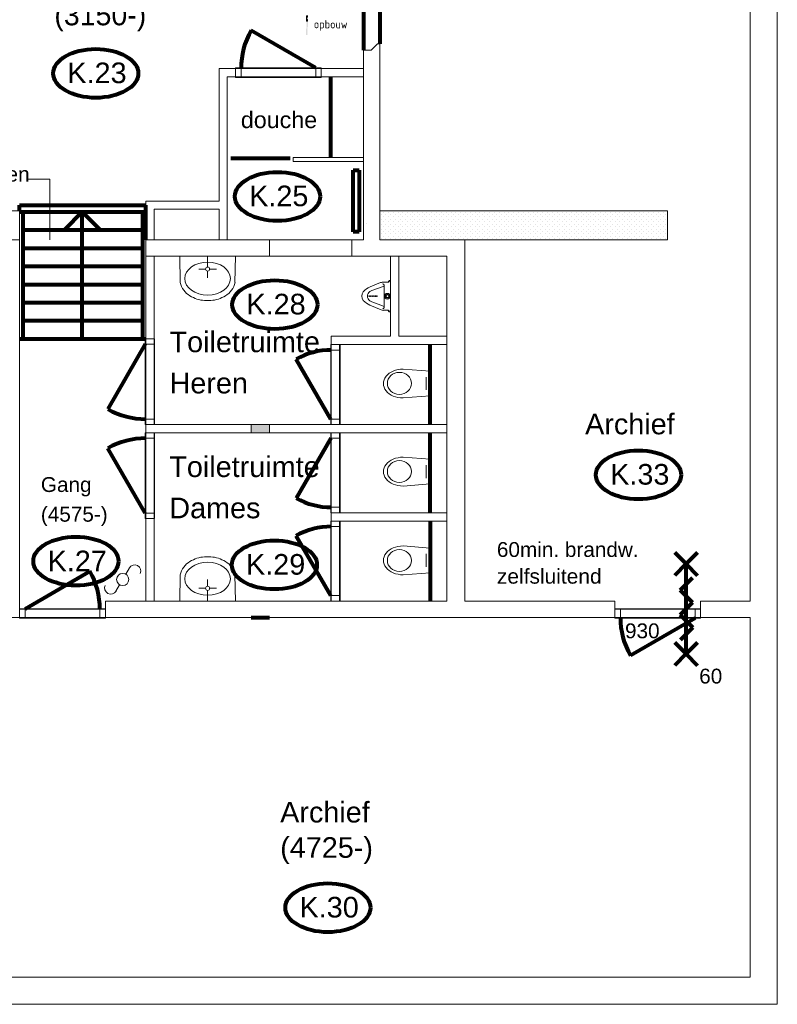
# Model space of a CAD drawing. Header units: millimetres. Extents: x -90830 to 24172, y -102460 to 73669.
# Tile 58 of 198: x -51509 to -42319, y 39848 to 51787. Entities that reach past the tile are written whole.
import ezdxf

# ---------------------------------------------------------------- set-up
doc = ezdxf.new("R2010")
doc.units = ezdxf.units.MM
for name, color, linetype, lineweight in [('Algemeen', 253, 'Continuous', 9), ('Algemeen01', 253, 'Continuous', 80), ('K22-BINNENWANDEN_1', 253, 'Continuous', 9), ('Standard', 253, 'Continuous', 9)]:
    doc.layers.add(name, color=color, linetype=linetype, lineweight=lineweight)
doc.styles.add('ARIAL', font='arial.ttf')
doc.styles.add('ISOCT3', font='isoct3.shx')

msp = doc.modelspace()

# ---------------------------------------------------------------- hatches: boundary and pattern name
at = {"layer": 'Standard'}
for points in [[(-48034, 51834), (-48035, 51770), (-48035, 51769), (-48034, 51768), (-48034, 51768), (-48034, 51767), (-48033, 51766), (-48032, 51766), (-48032, 51766), (-48031, 51765), (-48030, 51765), (-48016, 51765), (-48015, 51765), (-48014, 51765), (-48013, 51766), (-48012, 51766), (-48012, 51767), (-48011, 51768), (-48011, 51768), (-48011, 51769), (-48011, 51770), (-48011, 51799), (-48019, 51791), (-48019, 51812), (-48010, 51820), (-48010, 51834), (-48010, 51835), (-48011, 51836), (-48011, 51836), (-48012, 51837), (-48012, 51838), (-48013, 51838), (-48014, 51839), (-48014, 51839), (-48015, 51839), (-48016, 51839), (-48030, 51839), (-48030, 51839), (-48031, 51839), (-48032, 51838), (-48033, 51838), (-48033, 51837), (-48034, 51837), (-48034, 51836), (-48034, 51835)], [(-48029, 51765), (-48030, 51603), (-48030, 51603), (-48029, 51603), (-48029, 51602), (-48028, 51602), (-48027, 51602), (-48027, 51601), (-48026, 51601), (-48025, 51601), (-48024, 51601), (-48023, 51601), (-48022, 51601), (-48021, 51601), (-48020, 51602), (-48019, 51602), (-48018, 51602), (-48018, 51602), (-48018, 51603), (-48018, 51603), (-48017, 51765)], [(-48479, 46878), (-48699, 46878), (-48699, 46778), (-48479, 46778)]]:
    msp.add_hatch(color=256, dxfattribs=at).paths.add_polyline_path(points)

# ---------------------------------------------------------------- linework, layer by layer
at = {"layer": 'Algemeen'}
for p, q in [((-51400, 49854), (-51141, 49854)), ((-51141, 49854), (-51141, 49118))]:
    msp.add_line(p, q, dxfattribs=at)
at = {"layer": 'Algemeen01'}
for p, q in [((-47339, 52416), (-47339, 51416)), ((-47139, 52336), (-47139, 51496)), ((-47917, 51202), (-48702, 51655)), ((-47739, 51095), (-47739, 50118)), ((-48229, 50103), (-48948, 50103)), ((-47465, 49962), (-47392, 49962)), ((-47465, 49215), (-47465, 49962)), ((-47392, 49962), (-47392, 49215)), ((-49979, 49588), (-49979, 49588)), ((-51509, 49538), (-49979, 49538)), ((-51509, 49468), (-51509, 49538)), ((-51509, 49458), (-51509, 49458)), ((-51509, 49458), (-49979, 49458)), ((-51469, 49458), (-51469, 47918)), ((-50749, 49458), (-50961, 49242)), ((-50749, 47918), (-50749, 49458)), ((-50749, 49458), (-50536, 49242)), ((-50019, 49458), (-50019, 47918)), ((-49979, 49118), (-49979, 49538)), ((-51509, 49238), (-51509, 49238)), ((-51469, 49238), (-50019, 49238)), ((-49979, 49238), (-49979, 49238)), ((-47392, 49215), (-47465, 49215)), ((-51509, 49018), (-51509, 49018)), ((-51469, 49018), (-50019, 49018)), ((-51509, 48798), (-51509, 48798)), ((-51469, 48798), (-50019, 48798)), ((-51469, 48578), (-50019, 48578)), ((-51469, 48358), (-50019, 48358)), ((-51469, 48138), (-50019, 48138)), ((-51509, 47918), (-49979, 47918)), ((-49986, 47851), (-50439, 47066)), ((-46529, 46878), (-46529, 47848)), ((-47736, 46945), (-48154, 47669)), ((-47736, 46711), (-48154, 45987)), ((-46529, 45808), (-46529, 46778)), ((-49986, 45805), (-50439, 46589)), ((-46529, 45708), (-46529, 44738)), ((-47736, 44805), (-48154, 45529)), ((-43424, 45188), (-43563, 45326)), ((-43424, 45188), (-43285, 45326)), ((-43424, 45188), (-43563, 45049)), ((-43424, 44096), (-43424, 45188)), ((-43424, 45188), (-43285, 45049)), ((-51442, 44645), (-50657, 45098)), ((-43347, 45021), (-43497, 44870)), ((-43497, 44870), (-43348, 44722)), ((-43348, 44722), (-43498, 44572)), ((-48699, 44538), (-48479, 44538)), ((-43498, 44572), (-43342, 44416)), ((-43316, 44531), (-44100, 44078)), ((-43342, 44416), (-43491, 44267)), ((-43424, 44096), (-43563, 44234)), ((-43424, 44096), (-43285, 44234)), ((-43424, 44096), (-43563, 43957)), ((-43424, 44096), (-43285, 43957))]:
    msp.add_line(p, q, dxfattribs=at)
for centre, radius, start, end in [((-47917, 51202), 906, 150, 180.4427), ((-47736, 46945), 836, 89.5202, 120), ((-49986, 47851), 906, 240, 270.4427), ((-49986, 45805), 906, 89.5573, 120), ((-47736, 46711), 836, 240, 270.4798), ((-47736, 44805), 836, 89.5202, 120), ((-51442, 44645), 906, 359.5573, 30), ((-43316, 44531), 906, 179.5573, 210)]:
    msp.add_arc(centre, radius, start, end, dxfattribs=at)
for centre in [(-50586, 51136), (-48381, 49644), (-48414, 48332), (-44002, 46268), (-50826, 45221), (-48419, 45176), (-47770, 41019)]:
    msp.add_ellipse(centre, major_axis=(516, 0), ratio=0.573767, dxfattribs=at)
at = {"layer": 'K22-BINNENWANDEN_1'}
msp.add_line((-47305, 49316), (-47305, 49316), dxfattribs=at)
at = {"layer": 'Standard'}
for p, q in [((-42649, 62578), (-42649, 44738)), ((-42319, 39848), (-42319, 62578)), ((-47167, 51496), (-47247, 51416)), ((-47139, 51496), (-47167, 51496)), ((-47139, 49118), (-47139, 51496)), ((-47247, 51416), (-47339, 51416)), ((-47339, 51416), (-47339, 50118)), ((-48890, 51195), (-49090, 51195)), ((-49090, 51195), (-49090, 51095)), ((-48890, 51202), (-48823, 51202)), ((-48890, 51088), (-48890, 51202)), ((-48890, 51202), (-47850, 51202)), ((-48890, 51195), (-48890, 51095)), ((-47850, 51195), (-48890, 51195)), ((-48890, 51195), (-48890, 51095)), ((-48823, 51202), (-48823, 51088)), ((-47917, 51202), (-47850, 51202)), ((-47917, 51088), (-47917, 51202)), ((-47850, 51202), (-47850, 51088)), ((-47850, 51095), (-47850, 51195)), ((-47850, 51095), (-47850, 51195)), ((-47339, 51195), (-47850, 51195)), ((-47339, 51095), (-47339, 51195)), ((-49090, 51095), (-49090, 49588)), ((-48990, 51095), (-48890, 51095)), ((-48990, 49118), (-48990, 51095)), ((-48890, 51095), (-47850, 51095)), ((-48823, 51088), (-48890, 51088)), ((-48890, 51088), (-47850, 51088)), ((-47850, 51088), (-47917, 51088)), ((-47850, 51095), (-47339, 51095)), ((-47339, 50118), (-48190, 50118)), ((-48190, 50118), (-48190, 50068)), ((-48190, 50068), (-47339, 50068)), ((-47339, 50118), (-47339, 50068)), ((-47339, 50068), (-47339, 50118)), ((-47339, 50068), (-47339, 49118)), ((-49979, 49588), (-49979, 49118)), ((-49879, 49588), (-49979, 49588)), ((-49090, 49588), (-49879, 49588)), ((-51509, 49468), (-56089, 49468)), ((-51509, 49118), (-51509, 49468)), ((-49879, 49118), (-49879, 49488)), ((-49879, 49488), (-49090, 49488)), ((-49090, 49488), (-49090, 49118)), ((-43649, 49468), (-47139, 49468)), ((-47139, 49468), (-47139, 49118)), ((-47095, 49454), (-47095, 49454)), ((-47036, 49454), (-47036, 49454)), ((-46978, 49454), (-46978, 49454)), ((-46919, 49454), (-46919, 49454)), ((-46861, 49454), (-46861, 49454)), ((-46802, 49454), (-46802, 49454)), ((-46744, 49454), (-46744, 49454)), ((-46685, 49454), (-46685, 49454)), ((-46627, 49454), (-46627, 49454)), ((-46568, 49454), (-46568, 49454)), ((-46510, 49454), (-46510, 49454)), ((-46451, 49454), (-46451, 49454)), ((-46393, 49454), (-46393, 49454)), ((-46334, 49454), (-46334, 49454)), ((-46276, 49454), (-46276, 49454)), ((-46217, 49454), (-46217, 49454)), ((-46159, 49454), (-46159, 49454)), ((-46100, 49454), (-46100, 49454)), ((-46042, 49454), (-46042, 49454)), ((-45983, 49454), (-45983, 49454)), ((-45925, 49454), (-45925, 49454)), ((-45866, 49454), (-45866, 49454)), ((-45808, 49454), (-45808, 49454)), ((-45749, 49454), (-45749, 49454)), ((-45691, 49454), (-45691, 49454)), ((-45632, 49454), (-45632, 49454)), ((-45574, 49454), (-45574, 49454)), ((-45515, 49454), (-45515, 49454)), ((-45457, 49454), (-45457, 49454)), ((-45398, 49454), (-45398, 49454)), ((-45340, 49454), (-45340, 49454)), ((-45281, 49454), (-45281, 49454)), ((-45223, 49454), (-45223, 49454)), ((-45164, 49454), (-45164, 49454)), ((-45106, 49454), (-45106, 49454)), ((-45047, 49454), (-45047, 49454)), ((-44989, 49454), (-44989, 49454)), ((-44930, 49454), (-44930, 49454)), ((-44872, 49454), (-44872, 49454)), ((-44813, 49454), (-44813, 49454)), ((-44755, 49454), (-44755, 49454)), ((-44696, 49454), (-44696, 49454)), ((-44638, 49454), (-44638, 49454)), ((-44579, 49454), (-44579, 49454)), ((-44521, 49454), (-44521, 49454)), ((-44462, 49454), (-44462, 49454)), ((-44404, 49454), (-44404, 49454)), ((-44345, 49454), (-44345, 49454)), ((-44287, 49454), (-44287, 49454)), ((-44228, 49454), (-44228, 49454)), ((-44170, 49454), (-44170, 49454)), ((-44111, 49454), (-44111, 49454)), ((-44053, 49454), (-44053, 49454)), ((-43994, 49454), (-43994, 49454)), ((-43936, 49454), (-43936, 49454)), ((-43877, 49454), (-43877, 49454)), ((-43819, 49454), (-43819, 49454)), ((-43760, 49454), (-43760, 49454)), ((-43702, 49454), (-43702, 49454)), ((-43649, 49118), (-43649, 49468)), ((-47124, 49425), (-47124, 49425)), ((-47124, 49367), (-47124, 49367)), ((-47095, 49396), (-47095, 49396)), ((-47095, 49337), (-47095, 49337)), ((-47066, 49425), (-47066, 49425)), ((-47066, 49366), (-47066, 49366)), ((-47036, 49396), (-47036, 49396)), ((-47036, 49337), (-47036, 49337)), ((-47007, 49425), (-47007, 49425)), ((-47007, 49366), (-47007, 49366)), ((-46978, 49395), (-46978, 49395)), ((-46978, 49337), (-46978, 49337)), ((-46948, 49425), (-46948, 49425)), ((-46948, 49366), (-46948, 49366)), ((-46919, 49395), (-46919, 49395)), ((-46919, 49337), (-46919, 49337)), ((-46890, 49425), (-46890, 49425)), ((-46890, 49366), (-46890, 49366)), ((-46861, 49396), (-46861, 49396)), ((-46861, 49337), (-46861, 49337)), ((-46831, 49425), (-46831, 49425)), ((-46831, 49425), (-46831, 49425)), ((-46831, 49366), (-46831, 49366)), ((-46802, 49396), (-46802, 49396)), ((-46802, 49337), (-46802, 49337)), ((-46773, 49425), (-46773, 49425)), ((-46773, 49367), (-46773, 49367)), ((-46744, 49396), (-46744, 49396)), ((-46744, 49337), (-46744, 49337)), ((-46715, 49425), (-46715, 49425)), ((-46715, 49366), (-46715, 49366)), ((-46685, 49396), (-46685, 49396)), ((-46685, 49337), (-46685, 49337)), ((-46656, 49425), (-46656, 49425)), ((-46656, 49366), (-46656, 49366)), ((-46627, 49395), (-46627, 49395)), ((-46627, 49337), (-46627, 49337)), ((-46597, 49425), (-46597, 49425)), ((-46597, 49366), (-46597, 49366)), ((-46568, 49395), (-46568, 49395)), ((-46568, 49337), (-46568, 49337)), ((-46539, 49425), (-46539, 49425)), ((-46539, 49366), (-46539, 49366)), ((-46510, 49396), (-46510, 49396)), ((-46510, 49337), (-46510, 49337)), ((-46480, 49425), (-46480, 49425)), ((-46480, 49425), (-46480, 49425)), ((-46480, 49366), (-46480, 49366)), ((-46451, 49396), (-46451, 49396)), ((-46451, 49337), (-46451, 49337)), ((-46422, 49425), (-46422, 49425)), ((-46422, 49367), (-46422, 49367)), ((-46393, 49396), (-46393, 49396)), ((-46393, 49337), (-46393, 49337)), ((-46364, 49425), (-46364, 49425)), ((-46364, 49366), (-46364, 49366)), ((-46334, 49396), (-46334, 49396)), ((-46334, 49337), (-46334, 49337)), ((-46305, 49425), (-46305, 49425)), ((-46305, 49366), (-46305, 49366)), ((-46276, 49395), (-46276, 49395)), ((-46276, 49337), (-46276, 49337)), ((-46246, 49425), (-46246, 49425)), ((-46246, 49366), (-46246, 49366)), ((-46217, 49395), (-46217, 49395)), ((-46217, 49337), (-46217, 49337)), ((-46188, 49425), (-46188, 49425)), ((-46188, 49366), (-46188, 49366)), ((-46159, 49396), (-46159, 49396)), ((-46159, 49337), (-46159, 49337)), ((-46129, 49425), (-46129, 49425)), ((-46129, 49425), (-46129, 49425)), ((-46129, 49366), (-46129, 49366)), ((-46100, 49396), (-46100, 49396)), ((-46100, 49337), (-46100, 49337)), ((-46071, 49425), (-46071, 49425)), ((-46071, 49367), (-46071, 49367)), ((-46042, 49396), (-46042, 49396)), ((-46042, 49337), (-46042, 49337)), ((-46013, 49425), (-46013, 49425)), ((-46013, 49366), (-46013, 49366)), ((-45983, 49396), (-45983, 49396)), ((-45983, 49337), (-45983, 49337)), ((-45954, 49425), (-45954, 49425)), ((-45954, 49366), (-45954, 49366)), ((-45925, 49395), (-45925, 49395)), ((-45925, 49337), (-45925, 49337)), ((-45895, 49425), (-45895, 49425)), ((-45895, 49366), (-45895, 49366)), ((-45866, 49395), (-45866, 49395)), ((-45866, 49337), (-45866, 49337)), ((-45837, 49425), (-45837, 49425)), ((-45837, 49366), (-45837, 49366)), ((-45808, 49396), (-45808, 49396)), ((-45808, 49337), (-45808, 49337)), ((-45778, 49425), (-45778, 49425)), ((-45778, 49425), (-45778, 49425)), ((-45778, 49366), (-45778, 49366)), ((-45749, 49396), (-45749, 49396)), ((-45749, 49337), (-45749, 49337)), ((-45720, 49425), (-45720, 49425)), ((-45720, 49367), (-45720, 49367)), ((-45691, 49396), (-45691, 49396)), ((-45691, 49337), (-45691, 49337)), ((-45662, 49425), (-45662, 49425)), ((-45662, 49366), (-45662, 49366)), ((-45632, 49396), (-45632, 49396)), ((-45632, 49337), (-45632, 49337)), ((-45603, 49425), (-45603, 49425)), ((-45603, 49366), (-45603, 49366)), ((-45574, 49395), (-45574, 49395)), ((-45574, 49337), (-45574, 49337)), ((-45544, 49425), (-45544, 49425)), ((-45544, 49366), (-45544, 49366)), ((-45515, 49395), (-45515, 49395)), ((-45515, 49337), (-45515, 49337)), ((-45486, 49425), (-45486, 49425)), ((-45486, 49366), (-45486, 49366)), ((-45457, 49396), (-45457, 49396)), ((-45457, 49337), (-45457, 49337)), ((-45427, 49425), (-45427, 49425)), ((-45427, 49425), (-45427, 49425)), ((-45427, 49366), (-45427, 49366)), ((-45398, 49396), (-45398, 49396)), ((-45398, 49337), (-45398, 49337)), ((-45369, 49425), (-45369, 49425)), ((-45369, 49367), (-45369, 49367)), ((-45340, 49396), (-45340, 49396)), ((-45340, 49337), (-45340, 49337)), ((-45311, 49425), (-45311, 49425)), ((-45311, 49366), (-45311, 49366)), ((-45281, 49396), (-45281, 49396)), ((-45281, 49337), (-45281, 49337)), ((-45252, 49425), (-45252, 49425)), ((-45252, 49366), (-45252, 49366)), ((-45223, 49395), (-45223, 49395)), ((-45223, 49337), (-45223, 49337)), ((-45193, 49425), (-45193, 49425)), ((-45193, 49366), (-45193, 49366)), ((-45164, 49395), (-45164, 49395)), ((-45164, 49337), (-45164, 49337)), ((-45135, 49425), (-45135, 49425)), ((-45135, 49366), (-45135, 49366)), ((-45106, 49396), (-45106, 49396)), ((-45106, 49337), (-45106, 49337)), ((-45076, 49425), (-45076, 49425)), ((-45076, 49425), (-45076, 49425)), ((-45076, 49366), (-45076, 49366)), ((-45047, 49396), (-45047, 49396)), ((-45047, 49337), (-45047, 49337)), ((-45018, 49425), (-45018, 49425)), ((-45018, 49367), (-45018, 49367)), ((-44989, 49396), (-44989, 49396)), ((-44989, 49337), (-44989, 49337)), ((-44960, 49425), (-44960, 49425)), ((-44960, 49366), (-44960, 49366)), ((-44930, 49396), (-44930, 49396)), ((-44930, 49337), (-44930, 49337)), ((-44901, 49425), (-44901, 49425)), ((-44901, 49366), (-44901, 49366)), ((-44872, 49395), (-44872, 49395)), ((-44872, 49337), (-44872, 49337)), ((-44842, 49425), (-44842, 49425)), ((-44842, 49366), (-44842, 49366)), ((-44813, 49395), (-44813, 49395)), ((-44813, 49337), (-44813, 49337)), ((-44784, 49425), (-44784, 49425)), ((-44784, 49366), (-44784, 49366)), ((-44755, 49396), (-44755, 49396)), ((-44755, 49337), (-44755, 49337)), ((-44725, 49425), (-44725, 49425)), ((-44725, 49425), (-44725, 49425)), ((-44725, 49366), (-44725, 49366)), ((-44696, 49396), (-44696, 49396)), ((-44696, 49337), (-44696, 49337)), ((-44667, 49425), (-44667, 49425)), ((-44667, 49367), (-44667, 49367)), ((-44638, 49396), (-44638, 49396)), ((-44638, 49337), (-44638, 49337)), ((-44609, 49425), (-44609, 49425)), ((-44609, 49366), (-44609, 49366)), ((-44579, 49396), (-44579, 49396)), ((-44579, 49337), (-44579, 49337)), ((-44550, 49425), (-44550, 49425)), ((-44550, 49366), (-44550, 49366)), ((-44521, 49395), (-44521, 49395)), ((-44521, 49337), (-44521, 49337)), ((-44491, 49425), (-44491, 49425)), ((-44491, 49366), (-44491, 49366)), ((-44462, 49395), (-44462, 49395)), ((-44462, 49337), (-44462, 49337)), ((-44433, 49425), (-44433, 49425)), ((-44433, 49366), (-44433, 49366)), ((-44404, 49396), (-44404, 49396)), ((-44404, 49337), (-44404, 49337)), ((-44374, 49425), (-44374, 49425)), ((-44374, 49425), (-44374, 49425)), ((-44374, 49366), (-44374, 49366)), ((-44345, 49396), (-44345, 49396)), ((-44345, 49337), (-44345, 49337)), ((-44316, 49425), (-44316, 49425)), ((-44316, 49367), (-44316, 49367)), ((-44287, 49396), (-44287, 49396)), ((-44287, 49337), (-44287, 49337)), ((-44258, 49425), (-44258, 49425)), ((-44258, 49366), (-44258, 49366)), ((-44228, 49396), (-44228, 49396)), ((-44228, 49337), (-44228, 49337)), ((-44199, 49425), (-44199, 49425)), ((-44199, 49366), (-44199, 49366)), ((-44170, 49395), (-44170, 49395)), ((-44170, 49337), (-44170, 49337)), ((-44140, 49425), (-44140, 49425)), ((-44140, 49366), (-44140, 49366)), ((-44111, 49395), (-44111, 49395)), ((-44111, 49337), (-44111, 49337)), ((-44082, 49425), (-44082, 49425)), ((-44082, 49366), (-44082, 49366)), ((-44053, 49396), (-44053, 49396)), ((-44053, 49337), (-44053, 49337)), ((-44023, 49425), (-44023, 49425)), ((-44023, 49425), (-44023, 49425)), ((-44023, 49366), (-44023, 49366)), ((-43994, 49396), (-43994, 49396)), ((-43994, 49337), (-43994, 49337)), ((-43965, 49425), (-43965, 49425)), ((-43965, 49367), (-43965, 49367)), ((-43936, 49396), (-43936, 49396)), ((-43936, 49337), (-43936, 49337)), ((-43907, 49425), (-43907, 49425)), ((-43907, 49366), (-43907, 49366)), ((-43877, 49396), (-43877, 49396)), ((-43877, 49337), (-43877, 49337)), ((-43848, 49425), (-43848, 49425)), ((-43848, 49366), (-43848, 49366)), ((-43819, 49395), (-43819, 49395)), ((-43819, 49337), (-43819, 49337)), ((-43789, 49425), (-43789, 49425)), ((-43789, 49366), (-43789, 49366)), ((-43760, 49395), (-43760, 49395)), ((-43760, 49337), (-43760, 49337)), ((-43731, 49425), (-43731, 49425)), ((-43731, 49366), (-43731, 49366)), ((-43702, 49396), (-43702, 49396)), ((-43702, 49337), (-43702, 49337)), ((-43672, 49425), (-43672, 49425)), ((-43672, 49425), (-43672, 49425)), ((-43672, 49366), (-43672, 49366)), ((-47124, 49308), (-47124, 49308)), ((-47124, 49249), (-47124, 49249)), ((-47124, 49191), (-47124, 49191)), ((-47095, 49279), (-47095, 49279)), ((-47095, 49220), (-47095, 49220)), ((-47066, 49308), (-47066, 49308)), ((-47066, 49249), (-47066, 49249)), ((-47066, 49191), (-47066, 49191)), ((-47036, 49279), (-47036, 49279)), ((-47036, 49220), (-47036, 49220)), ((-47007, 49308), (-47007, 49308)), ((-47007, 49249), (-47007, 49249)), ((-47007, 49249), (-47007, 49249)), ((-47007, 49191), (-47007, 49191)), ((-46978, 49279), (-46978, 49279)), ((-46978, 49220), (-46978, 49220)), ((-46948, 49308), (-46948, 49308)), ((-46948, 49249), (-46948, 49249)), ((-46948, 49191), (-46948, 49191)), ((-46919, 49279), (-46919, 49279)), ((-46919, 49220), (-46919, 49220)), ((-46890, 49308), (-46890, 49308)), ((-46890, 49249), (-46890, 49249)), ((-46890, 49191), (-46890, 49191)), ((-46861, 49279), (-46861, 49279)), ((-46861, 49220), (-46861, 49220)), ((-46831, 49308), (-46831, 49308)), ((-46831, 49249), (-46831, 49249)), ((-46831, 49191), (-46831, 49191)), ((-46802, 49279), (-46802, 49279)), ((-46802, 49220), (-46802, 49220)), ((-46773, 49308), (-46773, 49308)), ((-46773, 49249), (-46773, 49249)), ((-46773, 49191), (-46773, 49191)), ((-46744, 49279), (-46744, 49279)), ((-46744, 49220), (-46744, 49220)), ((-46715, 49308), (-46715, 49308)), ((-46715, 49249), (-46715, 49249)), ((-46715, 49191), (-46715, 49191)), ((-46685, 49279), (-46685, 49279)), ((-46685, 49220), (-46685, 49220)), ((-46656, 49308), (-46656, 49308)), ((-46656, 49249), (-46656, 49249)), ((-46656, 49249), (-46656, 49249)), ((-46656, 49191), (-46656, 49191)), ((-46627, 49279), (-46627, 49279)), ((-46627, 49220), (-46627, 49220)), ((-46597, 49308), (-46597, 49308)), ((-46597, 49249), (-46597, 49249)), ((-46597, 49191), (-46597, 49191)), ((-46568, 49279), (-46568, 49279)), ((-46568, 49220), (-46568, 49220)), ((-46539, 49308), (-46539, 49308)), ((-46539, 49249), (-46539, 49249)), ((-46539, 49191), (-46539, 49191)), ((-46510, 49279), (-46510, 49279)), ((-46510, 49220), (-46510, 49220)), ((-46480, 49308), (-46480, 49308)), ((-46480, 49249), (-46480, 49249)), ((-46480, 49191), (-46480, 49191)), ((-46451, 49279), (-46451, 49279)), ((-46451, 49220), (-46451, 49220)), ((-46422, 49308), (-46422, 49308)), ((-46422, 49249), (-46422, 49249)), ((-46422, 49191), (-46422, 49191)), ((-46393, 49279), (-46393, 49279)), ((-46393, 49220), (-46393, 49220)), ((-46364, 49308), (-46364, 49308)), ((-46364, 49249), (-46364, 49249)), ((-46364, 49191), (-46364, 49191)), ((-46334, 49279), (-46334, 49279)), ((-46334, 49220), (-46334, 49220)), ((-46305, 49308), (-46305, 49308)), ((-46305, 49249), (-46305, 49249)), ((-46305, 49249), (-46305, 49249)), ((-46305, 49191), (-46305, 49191)), ((-46276, 49279), (-46276, 49279)), ((-46276, 49220), (-46276, 49220)), ((-46246, 49308), (-46246, 49308)), ((-46246, 49249), (-46246, 49249)), ((-46246, 49191), (-46246, 49191)), ((-46217, 49279), (-46217, 49279)), ((-46217, 49220), (-46217, 49220)), ((-46188, 49308), (-46188, 49308)), ((-46188, 49249), (-46188, 49249)), ((-46188, 49191), (-46188, 49191)), ((-46159, 49279), (-46159, 49279)), ((-46159, 49220), (-46159, 49220)), ((-46129, 49308), (-46129, 49308)), ((-46129, 49249), (-46129, 49249)), ((-46129, 49191), (-46129, 49191)), ((-46100, 49279), (-46100, 49279)), ((-46100, 49220), (-46100, 49220)), ((-46071, 49308), (-46071, 49308)), ((-46071, 49249), (-46071, 49249)), ((-46071, 49191), (-46071, 49191)), ((-46042, 49279), (-46042, 49279)), ((-46042, 49220), (-46042, 49220)), ((-46013, 49308), (-46013, 49308)), ((-46013, 49249), (-46013, 49249)), ((-46013, 49191), (-46013, 49191)), ((-45983, 49279), (-45983, 49279)), ((-45983, 49220), (-45983, 49220)), ((-45954, 49308), (-45954, 49308)), ((-45954, 49249), (-45954, 49249)), ((-45954, 49249), (-45954, 49249)), ((-45954, 49191), (-45954, 49191)), ((-45925, 49279), (-45925, 49279)), ((-45925, 49220), (-45925, 49220)), ((-45895, 49308), (-45895, 49308)), ((-45895, 49249), (-45895, 49249)), ((-45895, 49191), (-45895, 49191)), ((-45866, 49279), (-45866, 49279)), ((-45866, 49220), (-45866, 49220)), ((-45837, 49308), (-45837, 49308)), ((-45837, 49249), (-45837, 49249)), ((-45837, 49191), (-45837, 49191)), ((-45808, 49279), (-45808, 49279)), ((-45808, 49220), (-45808, 49220)), ((-45778, 49308), (-45778, 49308)), ((-45778, 49249), (-45778, 49249)), ((-45778, 49191), (-45778, 49191)), ((-45749, 49279), (-45749, 49279)), ((-45749, 49220), (-45749, 49220)), ((-45720, 49308), (-45720, 49308)), ((-45720, 49249), (-45720, 49249)), ((-45720, 49191), (-45720, 49191)), ((-45691, 49279), (-45691, 49279)), ((-45691, 49220), (-45691, 49220)), ((-45662, 49308), (-45662, 49308)), ((-45662, 49249), (-45662, 49249)), ((-45662, 49191), (-45662, 49191)), ((-45632, 49279), (-45632, 49279)), ((-45632, 49220), (-45632, 49220)), ((-45603, 49308), (-45603, 49308)), ((-45603, 49249), (-45603, 49249)), ((-45603, 49249), (-45603, 49249)), ((-45603, 49191), (-45603, 49191)), ((-45574, 49279), (-45574, 49279)), ((-45574, 49220), (-45574, 49220)), ((-45544, 49308), (-45544, 49308)), ((-45544, 49249), (-45544, 49249)), ((-45544, 49191), (-45544, 49191)), ((-45515, 49279), (-45515, 49279)), ((-45515, 49220), (-45515, 49220)), ((-45486, 49308), (-45486, 49308)), ((-45486, 49249), (-45486, 49249)), ((-45486, 49191), (-45486, 49191)), ((-45457, 49279), (-45457, 49279)), ((-45457, 49220), (-45457, 49220)), ((-45427, 49308), (-45427, 49308)), ((-45427, 49249), (-45427, 49249)), ((-45427, 49191), (-45427, 49191)), ((-45398, 49279), (-45398, 49279)), ((-45398, 49220), (-45398, 49220)), ((-45369, 49308), (-45369, 49308)), ((-45369, 49249), (-45369, 49249)), ((-45369, 49191), (-45369, 49191)), ((-45340, 49279), (-45340, 49279)), ((-45340, 49220), (-45340, 49220)), ((-45311, 49308), (-45311, 49308)), ((-45311, 49249), (-45311, 49249)), ((-45311, 49191), (-45311, 49191)), ((-45281, 49279), (-45281, 49279)), ((-45281, 49220), (-45281, 49220)), ((-45252, 49308), (-45252, 49308)), ((-45252, 49249), (-45252, 49249)), ((-45252, 49249), (-45252, 49249)), ((-45252, 49191), (-45252, 49191)), ((-45223, 49279), (-45223, 49279)), ((-45223, 49220), (-45223, 49220)), ((-45193, 49308), (-45193, 49308)), ((-45193, 49249), (-45193, 49249)), ((-45193, 49191), (-45193, 49191)), ((-45164, 49279), (-45164, 49279)), ((-45164, 49220), (-45164, 49220)), ((-45135, 49308), (-45135, 49308)), ((-45135, 49249), (-45135, 49249)), ((-45135, 49191), (-45135, 49191)), ((-45106, 49279), (-45106, 49279)), ((-45106, 49220), (-45106, 49220)), ((-45076, 49308), (-45076, 49308)), ((-45076, 49249), (-45076, 49249)), ((-45076, 49191), (-45076, 49191)), ((-45047, 49279), (-45047, 49279)), ((-45047, 49220), (-45047, 49220)), ((-45018, 49308), (-45018, 49308)), ((-45018, 49249), (-45018, 49249)), ((-45018, 49191), (-45018, 49191)), ((-44989, 49279), (-44989, 49279)), ((-44989, 49220), (-44989, 49220)), ((-44960, 49308), (-44960, 49308)), ((-44960, 49249), (-44960, 49249)), ((-44960, 49191), (-44960, 49191)), ((-44930, 49279), (-44930, 49279)), ((-44930, 49220), (-44930, 49220)), ((-44901, 49308), (-44901, 49308)), ((-44901, 49249), (-44901, 49249)), ((-44901, 49249), (-44901, 49249)), ((-44901, 49191), (-44901, 49191)), ((-44872, 49279), (-44872, 49279)), ((-44872, 49220), (-44872, 49220)), ((-44842, 49308), (-44842, 49308)), ((-44842, 49249), (-44842, 49249)), ((-44842, 49191), (-44842, 49191)), ((-44813, 49279), (-44813, 49279)), ((-44813, 49220), (-44813, 49220)), ((-44784, 49308), (-44784, 49308)), ((-44784, 49249), (-44784, 49249)), ((-44784, 49191), (-44784, 49191)), ((-44755, 49279), (-44755, 49279)), ((-44755, 49220), (-44755, 49220)), ((-44725, 49308), (-44725, 49308)), ((-44725, 49249), (-44725, 49249)), ((-44725, 49191), (-44725, 49191)), ((-44696, 49279), (-44696, 49279)), ((-44696, 49220), (-44696, 49220)), ((-44667, 49308), (-44667, 49308)), ((-44667, 49249), (-44667, 49249)), ((-44667, 49191), (-44667, 49191)), ((-44638, 49279), (-44638, 49279)), ((-44638, 49220), (-44638, 49220)), ((-44609, 49308), (-44609, 49308)), ((-44609, 49249), (-44609, 49249)), ((-44609, 49191), (-44609, 49191)), ((-44579, 49279), (-44579, 49279)), ((-44579, 49220), (-44579, 49220)), ((-44550, 49308), (-44550, 49308)), ((-44550, 49249), (-44550, 49249)), ((-44550, 49249), (-44550, 49249)), ((-44550, 49191), (-44550, 49191)), ((-44521, 49279), (-44521, 49279)), ((-44521, 49220), (-44521, 49220)), ((-44491, 49308), (-44491, 49308)), ((-44491, 49249), (-44491, 49249)), ((-44491, 49191), (-44491, 49191)), ((-44462, 49279), (-44462, 49279)), ((-44462, 49220), (-44462, 49220)), ((-44433, 49308), (-44433, 49308)), ((-44433, 49249), (-44433, 49249)), ((-44433, 49191), (-44433, 49191)), ((-44404, 49279), (-44404, 49279)), ((-44404, 49220), (-44404, 49220)), ((-44374, 49308), (-44374, 49308)), ((-44374, 49249), (-44374, 49249)), ((-44374, 49191), (-44374, 49191)), ((-44345, 49279), (-44345, 49279)), ((-44345, 49220), (-44345, 49220)), ((-44316, 49308), (-44316, 49308)), ((-44316, 49249), (-44316, 49249)), ((-44316, 49191), (-44316, 49191)), ((-44287, 49279), (-44287, 49279)), ((-44287, 49220), (-44287, 49220)), ((-44258, 49308), (-44258, 49308)), ((-44258, 49249), (-44258, 49249)), ((-44258, 49191), (-44258, 49191)), ((-44228, 49279), (-44228, 49279)), ((-44228, 49220), (-44228, 49220)), ((-44199, 49308), (-44199, 49308)), ((-44199, 49249), (-44199, 49249)), ((-44199, 49249), (-44199, 49249)), ((-44199, 49191), (-44199, 49191)), ((-44170, 49279), (-44170, 49279)), ((-44170, 49220), (-44170, 49220)), ((-44140, 49308), (-44140, 49308)), ((-44140, 49249), (-44140, 49249)), ((-44140, 49191), (-44140, 49191)), ((-44111, 49279), (-44111, 49279)), ((-44111, 49220), (-44111, 49220)), ((-44082, 49308), (-44082, 49308)), ((-44082, 49249), (-44082, 49249)), ((-44082, 49191), (-44082, 49191)), ((-44053, 49279), (-44053, 49279)), ((-44053, 49220), (-44053, 49220)), ((-44023, 49308), (-44023, 49308)), ((-44023, 49249), (-44023, 49249)), ((-44023, 49191), (-44023, 49191)), ((-43994, 49279), (-43994, 49279)), ((-43994, 49220), (-43994, 49220)), ((-43965, 49308), (-43965, 49308)), ((-43965, 49249), (-43965, 49249)), ((-43965, 49191), (-43965, 49191)), ((-43936, 49279), (-43936, 49279)), ((-43936, 49220), (-43936, 49220)), ((-43907, 49308), (-43907, 49308)), ((-43907, 49249), (-43907, 49249)), ((-43907, 49191), (-43907, 49191)), ((-43877, 49279), (-43877, 49279)), ((-43877, 49220), (-43877, 49220)), ((-43848, 49308), (-43848, 49308)), ((-43848, 49249), (-43848, 49249)), ((-43848, 49249), (-43848, 49249)), ((-43848, 49191), (-43848, 49191)), ((-43819, 49279), (-43819, 49279)), ((-43819, 49220), (-43819, 49220)), ((-43789, 49308), (-43789, 49308)), ((-43789, 49249), (-43789, 49249)), ((-43789, 49191), (-43789, 49191)), ((-43760, 49279), (-43760, 49279)), ((-43760, 49220), (-43760, 49220)), ((-43731, 49308), (-43731, 49308)), ((-43731, 49249), (-43731, 49249)), ((-43731, 49191), (-43731, 49191)), ((-43702, 49279), (-43702, 49279)), ((-43702, 49220), (-43702, 49220)), ((-43672, 49308), (-43672, 49308)), ((-43672, 49249), (-43672, 49249)), ((-43672, 49191), (-43672, 49191)), ((-56089, 49118), (-51509, 49118)), ((-51509, 49118), (-51709, 49118)), ((-51509, 44738), (-51509, 49118)), ((-49979, 49118), (-49979, 48918)), ((-48479, 49118), (-49979, 49118)), ((-49979, 49118), (-49879, 49118)), ((-49090, 49118), (-48990, 49118)), ((-48479, 48918), (-48479, 49118)), ((-47479, 49118), (-48479, 49118)), ((-48479, 49118), (-48479, 48918)), ((-47339, 49118), (-47479, 49118)), ((-47479, 49118), (-47479, 48918)), ((-47479, 48918), (-47479, 49118)), ((-46329, 49118), (-47139, 49118)), ((-47139, 49118), (-43649, 49118)), ((-47124, 49133), (-47124, 49133)), ((-47095, 49162), (-47095, 49162)), ((-47066, 49133), (-47066, 49133)), ((-47036, 49162), (-47036, 49162)), ((-47007, 49133), (-47007, 49133)), ((-46978, 49162), (-46978, 49162)), ((-46948, 49133), (-46948, 49133)), ((-46919, 49162), (-46919, 49162)), ((-46890, 49133), (-46890, 49133)), ((-46861, 49162), (-46861, 49162)), ((-46831, 49133), (-46831, 49133)), ((-46802, 49162), (-46802, 49162)), ((-46773, 49133), (-46773, 49133)), ((-46744, 49162), (-46744, 49162)), ((-46715, 49133), (-46715, 49133)), ((-46685, 49162), (-46685, 49162)), ((-46656, 49133), (-46656, 49133)), ((-46627, 49162), (-46627, 49162)), ((-46597, 49133), (-46597, 49133)), ((-46568, 49162), (-46568, 49162)), ((-46539, 49133), (-46539, 49133)), ((-46510, 49162), (-46510, 49162)), ((-46480, 49133), (-46480, 49133)), ((-46451, 49162), (-46451, 49162)), ((-46422, 49133), (-46422, 49133)), ((-46393, 49162), (-46393, 49162)), ((-46364, 49133), (-46364, 49133)), ((-46334, 49162), (-46334, 49162)), ((-46109, 49118), (-46329, 49118)), ((-46305, 49133), (-46305, 49133)), ((-46276, 49162), (-46276, 49162)), ((-46246, 49133), (-46246, 49133)), ((-46217, 49162), (-46217, 49162)), ((-46188, 49133), (-46188, 49133)), ((-46159, 49162), (-46159, 49162)), ((-46129, 49133), (-46129, 49133)), ((-46109, 44738), (-46109, 49118)), ((-46100, 49162), (-46100, 49162)), ((-46071, 49133), (-46071, 49133)), ((-46042, 49162), (-46042, 49162)), ((-46013, 49133), (-46013, 49133)), ((-45983, 49162), (-45983, 49162)), ((-45954, 49133), (-45954, 49133)), ((-45925, 49162), (-45925, 49162)), ((-45895, 49133), (-45895, 49133)), ((-45866, 49162), (-45866, 49162)), ((-45837, 49133), (-45837, 49133)), ((-45808, 49162), (-45808, 49162)), ((-45778, 49133), (-45778, 49133)), ((-45749, 49162), (-45749, 49162)), ((-45720, 49133), (-45720, 49133)), ((-45691, 49162), (-45691, 49162)), ((-45662, 49133), (-45662, 49133)), ((-45632, 49162), (-45632, 49162)), ((-45603, 49133), (-45603, 49133)), ((-45574, 49162), (-45574, 49162)), ((-45544, 49133), (-45544, 49133)), ((-45515, 49162), (-45515, 49162)), ((-45486, 49133), (-45486, 49133)), ((-45457, 49162), (-45457, 49162)), ((-45427, 49133), (-45427, 49133)), ((-45398, 49162), (-45398, 49162)), ((-45369, 49133), (-45369, 49133)), ((-45340, 49162), (-45340, 49162)), ((-45311, 49133), (-45311, 49133)), ((-45281, 49162), (-45281, 49162)), ((-45252, 49133), (-45252, 49133)), ((-45223, 49162), (-45223, 49162)), ((-45193, 49133), (-45193, 49133)), ((-45164, 49162), (-45164, 49162)), ((-45135, 49133), (-45135, 49133)), ((-45106, 49162), (-45106, 49162)), ((-45076, 49133), (-45076, 49133)), ((-45047, 49162), (-45047, 49162)), ((-45018, 49133), (-45018, 49133)), ((-44989, 49162), (-44989, 49162)), ((-44960, 49133), (-44960, 49133)), ((-44930, 49162), (-44930, 49162)), ((-44901, 49133), (-44901, 49133)), ((-44872, 49162), (-44872, 49162)), ((-44842, 49133), (-44842, 49133)), ((-44813, 49162), (-44813, 49162)), ((-44784, 49133), (-44784, 49133)), ((-44755, 49162), (-44755, 49162)), ((-44725, 49133), (-44725, 49133)), ((-44696, 49162), (-44696, 49162)), ((-44667, 49133), (-44667, 49133)), ((-44638, 49162), (-44638, 49162)), ((-44609, 49133), (-44609, 49133)), ((-44579, 49162), (-44579, 49162)), ((-44550, 49133), (-44550, 49133)), ((-44521, 49162), (-44521, 49162)), ((-44491, 49133), (-44491, 49133)), ((-44462, 49162), (-44462, 49162)), ((-44433, 49133), (-44433, 49133)), ((-44404, 49162), (-44404, 49162)), ((-44374, 49133), (-44374, 49133)), ((-44345, 49162), (-44345, 49162)), ((-44316, 49133), (-44316, 49133)), ((-44287, 49162), (-44287, 49162)), ((-44258, 49133), (-44258, 49133)), ((-44228, 49162), (-44228, 49162)), ((-44199, 49133), (-44199, 49133)), ((-44170, 49162), (-44170, 49162)), ((-44140, 49133), (-44140, 49133)), ((-44111, 49162), (-44111, 49162)), ((-44082, 49133), (-44082, 49133)), ((-44053, 49162), (-44053, 49162)), ((-44023, 49133), (-44023, 49133)), ((-43994, 49162), (-43994, 49162)), ((-43965, 49133), (-43965, 49133)), ((-43936, 49162), (-43936, 49162)), ((-43907, 49133), (-43907, 49133)), ((-43877, 49162), (-43877, 49162)), ((-43848, 49133), (-43848, 49133)), ((-43819, 49162), (-43819, 49162)), ((-43789, 49133), (-43789, 49133)), ((-43760, 49162), (-43760, 49162)), ((-43731, 49133), (-43731, 49133)), ((-43702, 49162), (-43702, 49162)), ((-43672, 49133), (-43672, 49133)), ((-49879, 48918), (-49979, 48918)), ((-49979, 48918), (-49979, 47918)), ((-49979, 48918), (-48479, 48918)), ((-49879, 47918), (-49879, 48918)), ((-48892, 48918), (-49565, 48918)), ((-49565, 48918), (-49560, 48600)), ((-49229, 48788), (-49229, 48918)), ((-48892, 48918), (-48897, 48600)), ((-48479, 48918), (-47479, 48918)), ((-47479, 48918), (-46329, 48918)), ((-46909, 48918), (-47009, 48918)), ((-47009, 48918), (-47009, 47948)), ((-46909, 47948), (-46909, 48918)), ((-46329, 48918), (-46329, 44738)), ((-49253, 48763), (-49335, 48763)), ((-49229, 48739), (-49229, 48657)), ((-49204, 48763), (-49122, 48763)), ((-47130, 48599), (-47258, 48548)), ((-47037, 48603), (-47111, 48603)), ((-47040, 48603), (-47040, 48603)), ((-47040, 48603), (-47040, 48603)), ((-47040, 48603), (-47040, 48603)), ((-47009, 48623), (-47024, 48623)), ((-47009, 48243), (-47009, 48623)), ((-47260, 48491), (-47239, 48504)), ((-47089, 48557), (-47239, 48504)), ((-47089, 48298), (-47089, 48571)), ((-49191, 48383), (-49266, 48383)), ((-47260, 48379), (-47260, 48379)), ((-47260, 48379), (-47239, 48366)), ((-47161, 48337), (-47239, 48366)), ((-47089, 48434), (-47089, 48434)), ((-47122, 48267), (-47260, 48325)), ((-47089, 48311), (-47161, 48337)), ((-47038, 48263), (-47101, 48263)), ((-47040, 48262), (-47040, 48262)), ((-47040, 48262), (-47040, 48262)), ((-47040, 48262), (-47040, 48262)), ((-47009, 48243), (-47024, 48243)), ((-49986, 47851), (-49986, 47918)), ((-49986, 47918), (-49872, 47918)), ((-49986, 46878), (-49986, 47918)), ((-49879, 47918), (-49979, 47918)), ((-49979, 47918), (-49979, 46878)), ((-49879, 47918), (-49979, 47918)), ((-49879, 46878), (-49879, 47918)), ((-49872, 47918), (-49872, 47851)), ((-49872, 46878), (-49872, 47918)), ((-47629, 47948), (-47729, 47948)), ((-47729, 47948), (-47729, 47848)), ((-47009, 47948), (-47629, 47948)), ((-46329, 47948), (-46909, 47948)), ((-46329, 47848), (-46329, 47948)), ((-49872, 47851), (-49986, 47851)), ((-47736, 47781), (-47736, 47848)), ((-47736, 47848), (-47622, 47848)), ((-47736, 46878), (-47736, 47848)), ((-47622, 47781), (-47736, 47781)), ((-47629, 47848), (-47729, 47848)), ((-47729, 47848), (-47729, 46878)), ((-47629, 47848), (-47729, 47848)), ((-47629, 46878), (-47629, 47848)), ((-47629, 47848), (-46329, 47848)), ((-47622, 47848), (-47622, 47781)), ((-47622, 46878), (-47622, 47848)), ((-46857, 47550), (-46529, 47527)), ((-46529, 47227), (-46529, 47527)), ((-46579, 47375), (-46579, 47453)), ((-46579, 47375), (-46579, 47297)), ((-46857, 47200), (-46529, 47227)), ((-49986, 46878), (-49986, 46945)), ((-49986, 46945), (-49872, 46945)), ((-49872, 46945), (-49872, 46878)), ((-47736, 46878), (-47736, 46945)), ((-47736, 46945), (-47622, 46945)), ((-47622, 46945), (-47622, 46878)), ((-49872, 46878), (-49986, 46878)), ((-49979, 46878), (-49879, 46878)), ((-49979, 46878), (-49879, 46878)), ((-49979, 46878), (-49979, 46778)), ((-48699, 46878), (-49879, 46878)), ((-48699, 46778), (-48699, 46878)), ((-48479, 46878), (-48699, 46878)), ((-48699, 46878), (-48699, 46778)), ((-48479, 46778), (-48479, 46878)), ((-47729, 46878), (-48479, 46878)), ((-48479, 46878), (-48479, 46778)), ((-47622, 46878), (-47736, 46878)), ((-47729, 46878), (-47629, 46878)), ((-47629, 46878), (-47729, 46878)), ((-46329, 46878), (-47629, 46878)), ((-46329, 46778), (-46329, 46878)), ((-49986, 46778), (-49986, 46711)), ((-49872, 46778), (-49986, 46778)), ((-49986, 46778), (-49986, 45738)), ((-49986, 46711), (-49872, 46711)), ((-49879, 46778), (-49979, 46778)), ((-49979, 46778), (-49979, 45738)), ((-49879, 46778), (-49979, 46778)), ((-49879, 45738), (-49879, 46778)), ((-49879, 46778), (-48699, 46778)), ((-49872, 46711), (-49872, 46778)), ((-49872, 46778), (-49872, 45738)), ((-48699, 46778), (-48479, 46778)), ((-48479, 46778), (-47729, 46778)), ((-47736, 46711), (-47736, 46778)), ((-47736, 46778), (-47622, 46778)), ((-47736, 45808), (-47736, 46778)), ((-47622, 46711), (-47736, 46711)), ((-47729, 46778), (-47729, 45808)), ((-47629, 46778), (-47729, 46778)), ((-47729, 46778), (-47629, 46778)), ((-47629, 45808), (-47629, 46778)), ((-47629, 46778), (-46329, 46778)), ((-47622, 46778), (-47622, 46711)), ((-47622, 45808), (-47622, 46778)), ((-46857, 46482), (-46529, 46459)), ((-46529, 46159), (-46529, 46459)), ((-46579, 46307), (-46579, 46385)), ((-46579, 46307), (-46579, 46228)), ((-46857, 46132), (-46529, 46159)), ((-47736, 45808), (-47736, 45875)), ((-47736, 45875), (-47622, 45875)), ((-47622, 45875), (-47622, 45808)), ((-49986, 45805), (-49986, 45738)), ((-49872, 45805), (-49986, 45805)), ((-49986, 45738), (-49872, 45738)), ((-49979, 45738), (-49879, 45738)), ((-49979, 45738), (-49879, 45738)), ((-49979, 45738), (-49979, 44738)), ((-49879, 44738), (-49879, 45738)), ((-49872, 45738), (-49872, 45805)), ((-47622, 45808), (-47736, 45808)), ((-47729, 45808), (-47629, 45808)), ((-47629, 45808), (-47729, 45808)), ((-47729, 45808), (-47729, 45708)), ((-46329, 45808), (-47629, 45808)), ((-46329, 45708), (-46329, 45808)), ((-47736, 45641), (-47736, 45708)), ((-47736, 45708), (-47622, 45708)), ((-47736, 44738), (-47736, 45708)), ((-47622, 45641), (-47736, 45641)), ((-47729, 45708), (-47729, 44738)), ((-47629, 45708), (-47729, 45708)), ((-47729, 45708), (-47629, 45708)), ((-47629, 44738), (-47629, 45708)), ((-47629, 45708), (-47009, 45708)), ((-47622, 45708), (-47622, 45641)), ((-47622, 44738), (-47622, 45708)), ((-47009, 45708), (-46909, 45708)), ((-46909, 45708), (-46329, 45708)), ((-46857, 45406), (-46529, 45379)), ((-46529, 45379), (-46529, 45079)), ((-49191, 45272), (-49266, 45272)), ((-46579, 45231), (-46579, 45309)), ((-50221, 45064), (-50177, 45140)), ((-46579, 45231), (-46579, 45152)), ((-49565, 44738), (-49560, 45055)), ((-48892, 44738), (-48897, 45055)), ((-46857, 45056), (-46529, 45079)), ((-50342, 44856), (-50296, 44935)), ((-49229, 44917), (-49229, 44999)), ((-49253, 44892), (-49335, 44892)), ((-49229, 44867), (-49229, 44738)), ((-49204, 44892), (-49122, 44892)), ((-47736, 44738), (-47736, 44805)), ((-47736, 44805), (-47622, 44805)), ((-47622, 44805), (-47622, 44738)), ((-51509, 44538), (-51509, 44738)), ((-50469, 44638), (-50469, 44738)), ((-47729, 44738), (-50469, 44738)), ((-49979, 44738), (-49879, 44738)), ((-48892, 44738), (-49565, 44738)), ((-47622, 44738), (-47736, 44738)), ((-47729, 44738), (-47629, 44738)), ((-47629, 44738), (-47729, 44738)), ((-46329, 44738), (-47629, 44738)), ((-44289, 44738), (-46109, 44738)), ((-44289, 44738), (-44289, 44638)), ((-43249, 44638), (-43249, 44738)), ((-42649, 44738), (-43249, 44738)), ((-51709, 44538), (-51509, 44538)), ((-51442, 44645), (-51509, 44645)), ((-51509, 44645), (-51509, 44531)), ((-51509, 44645), (-50469, 44645)), ((-50469, 44638), (-51509, 44638)), ((-51509, 44638), (-51509, 44538)), ((-51509, 44538), (-50469, 44538)), ((-51442, 44531), (-51442, 44645)), ((-50469, 44645), (-50536, 44645)), ((-50536, 44645), (-50536, 44531)), ((-50469, 44531), (-50469, 44645)), ((-50469, 44538), (-50469, 44638)), ((-50469, 44538), (-50469, 44638)), ((-50469, 44538), (-44289, 44538)), ((-44222, 44645), (-44289, 44645)), ((-44289, 44645), (-44289, 44531)), ((-44289, 44645), (-43249, 44645)), ((-44289, 44638), (-44289, 44538)), ((-43249, 44638), (-44289, 44638)), ((-44289, 44638), (-44289, 44538)), ((-44289, 44538), (-43249, 44538)), ((-44222, 44531), (-44222, 44645)), ((-43249, 44645), (-43316, 44645)), ((-43316, 44645), (-43316, 44531)), ((-43249, 44531), (-43249, 44645)), ((-43249, 44538), (-43249, 44638)), ((-43249, 44538), (-43249, 44638)), ((-43249, 44538), (-42649, 44538)), ((-42649, 44538), (-42649, 40178)), ((-51509, 44531), (-51442, 44531)), ((-51509, 44531), (-50469, 44531)), ((-50536, 44531), (-50469, 44531)), ((-44289, 44531), (-44222, 44531)), ((-44289, 44531), (-43249, 44531)), ((-43316, 44531), (-43249, 44531)), ((-42649, 40178), (-53209, 40178)), ((-55834, 39848), (-42649, 39848)), ((-42649, 39848), (-42319, 39848))]:
    msp.add_line(p, q, dxfattribs=at)
for centre, radius in [((-49229, 48763), 24.8), ((-47268, 48435), 3.88), ((-47250, 48435), 3.88), ((-47231, 48435), 3.88), ((-47212, 48435), 3.88), ((-47193, 48435), 3.88), ((-47175, 48435), 3.88), ((-47049, 48434), 34.7), ((-47049, 48434), 23.3), ((-47049, 48434), 17.2), ((-50259, 44999), 74.1), ((-49229, 44892), 24.8)]:
    msp.add_circle(centre, radius, dxfattribs=at)
for centre, radius, start, end in [((-47111, 48551), 52.3, 90, 111.964), ((-47043, 48612), 9.66, 270, 3.7087), ((-47037, 48619), 16, 270, 0), ((-47024, 48614), 9.12, 90, 185.336), ((-47268, 48435), 90.2, 143.3591, 214.8614), ((-47153, 48310), 259, 113.7906, 136.3792), ((-47225, 48435), 66, 121.9495, 237.8478), ((-47106, 48569), 17.1, 359.973, 89.973), ((-47154, 48562), 259, 223.4181, 246.0066), ((-47101, 48318), 55.2, 247.086, 270), ((-47106, 48299), 17.1, 270, 0), ((-47043, 48253), 9.66, 356.2913, 90), ((-47037, 48247), 16, 0, 90), ((-47024, 48252), 9.12, 174.664, 270), ((-50113, 45103), 74.1, 334.3052, 150.1617), ((-50404, 44896), 74.1, 154.3052, 330.1617)]:
    msp.add_arc(centre, radius, start, end, dxfattribs=at)
for centre, major_axis in [((-49229, 48648), (277, 0)), ((-49229, 45008), (-277, 0))]:
    msp.add_ellipse(centre, major_axis=major_axis, ratio=0.723317, dxfattribs=at)
for centre, major_axis, ratio, start_param, end_param in [((-49348, 48660), (0, 244), 0.9, 1.817831, 2.692327), ((-49109, 48660), (0, 244), 0.9, 3.590857, 4.46536), ((-49256, 48791), (0, 408), 0.9, 2.606111, 3.113181), ((-49201, 48791), (0, 408), 0.9, 3.170004, 3.677074), ((-46857, 47375), (-240, 0), 0.729167, 4.709822, 7.853982), ((-46903, 47377), (-146, 0), 0.909091, 1.570797, 7.853982), ((-46857, 46307), (-240, 0), 0.729167, 4.709822, 7.853982), ((-46903, 46309), (-146, 0), 0.909091, 1.570797, 7.853982), ((-46857, 45231), (-240, 0), 0.729167, 4.712389, 7.856549), ((-49256, 44865), (0, -408), 0.9, 3.170005, 3.677075), ((-49201, 44865), (0, -408), 0.9, 2.606112, 3.113182), ((-46903, 45229), (-146, 0), 0.909091, 4.712389, 10.995574), ((-49348, 44996), (0, -244), 0.9, 3.590858, 4.465354), ((-49109, 44996), (0, -244), 0.9, 1.817825, 2.692328)]:
    msp.add_ellipse(centre, major_axis=major_axis, ratio=ratio, start_param=start_param, end_param=end_param, dxfattribs=at)

# ---------------------------------------------------------------- texts
at = {"layer": 'Algemeen', "attachment_point": 7, "style": 'ARIAL'}
for s, insert, char_height, width in [('\\W0.99;(3150-)', (-51088, 51644), 250, 1256.76), ('\\W1.00;K.23', (-50930, 51014), 250, 845.72), ('\\W1.01;douche', (-48826, 50470), 200, 1023.85), ('\\W1.01;bestaande\\~opening\\~vergroten', (-54691, 49770), 180, 3381.56), ('\\W1.00;K.25', (-48725, 49522), 250, 845.72), ('\\W1.00;K.28', (-48758, 48210), 250, 845.72), ('\\W1.00;Toiletruimte', (-49691, 47752), 250, 1958.8), ('\\W1.00;Heren', (-49691, 47252), 250, 1083.9), ('\\W1.00;Archief', (-44650, 46756), 250, 1216.89), ('\\W1.00;Toiletruimte', (-49694, 46238), 250, 1958.8), ('\\W1.00;K.33', (-44346, 46146), 250, 845.72), ('\\W1.00;Gang', (-51252, 46006), 180, 708.11), ('\\W1.00;Dames', (-49694, 45738), 250, 1237.89), ('\\W1.00;(4575-)', (-51252, 45646), 180, 906.39), ('\\W1.00;60min.\\~brandw.', (-45720, 45270), 180, 1818.4), ('\\W1.00;K.27', (-51170, 45099), 250, 845.72), ('\\W1.00;K.29', (-48763, 45054), 250, 845.72), ('\\W1.01;zelfsluitend', (-45720, 44946), 180, 1356.47), ('\\W1.00;930', (-44166, 44284), 180, 513.27), ('\\W1.00;60', (-43266, 43735), 180, 371.98), ('\\W1.00;Archief', (-48349, 42049), 250, 1216.89), ('\\W1.00;(4725-)', (-48349, 41549), 250, 1258.87), ('\\W1.00;K.30', (-48114, 40897), 250, 845.72)]:
    msp.add_mtext(s, dxfattribs=dict(at, insert=insert, char_height=char_height, width=width))
at = {"layer": 'Standard', "insert": (-47941, 51653), "char_height": 100, "width": 616.67, "attachment_point": 7, "rotation": 359.7047, "style": 'ISOCT3'}
msp.add_mtext('\\W1.00;opbouw', dxfattribs=at)

doc.saveas('drawing.dxf')
